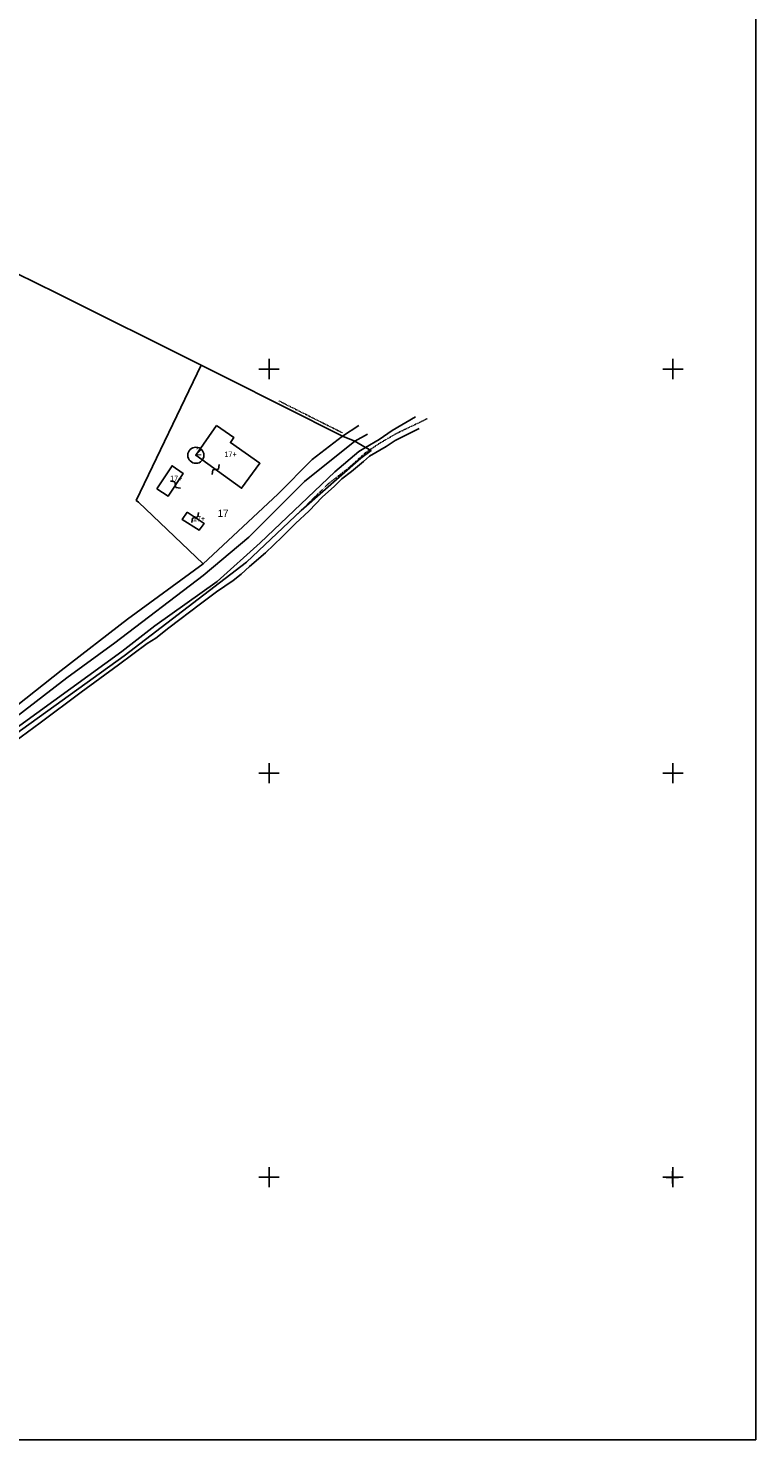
# Model space of a CAD drawing. Header units: metres. Extents: x 14146 to 16041, y -33130 to -31862.
# Tile 7 of 8: x 15681 to 16041, y -33130 to -32431. Entities that reach past the tile are written whole.
import ezdxf

# ---------------------------------------------------------------- set-up
doc = ezdxf.new("R2010")
doc.units = ezdxf.units.M
doc.linetypes.add('CONTINUA', pattern=[0])
doc.linetypes.add('TRATTO-PUNTO', pattern=[0.4, 0.15, -0.125, 0, -0.125])
for name, color, linetype in [('ACQUE', 4, 'CONTINUA'), ('CONFINE', 3, 'CONTINUA'), ('FABBRICATI', 1, 'CONTINUA'), ('FIDUCIALI', 5, 'CONTINUA'), ('LINEEVARIE', 6, 'CONTINUA'), ('PARTICELLE', 7, 'CONTINUA'), ('SIMBOLI', 6, 'CONTINUA'), ('STRADE', 8, 'CONTINUA')]:
    doc.layers.add(name, color=color, linetype=linetype)

# ---------------------------------------------------------------- blocks, each defined once
blk = doc.blocks.new('20', base_point=(5, 5))
at = {"layer": 'SIMBOLI'}
blk.add_circle((5, 5), 4, dxfattribs=at)
blk.add_point((5, 5), dxfattribs=at)
blk = doc.blocks.new('1', base_point=(5, 5))
at = {"layer": 'SIMBOLI'}
for p, q in [((5, 2), (5, 8)), ((2, 5), (8, 5))]:
    blk.add_line(p, q, dxfattribs=at)
blk = doc.blocks.new('3', base_point=(5, 5))
at = {"layer": 'SIMBOLI'}
for p, q in [((5, 0), (5, 10)), ((0, 5), (10, 5))]:
    blk.add_line(p, q, dxfattribs=at)
blk = doc.blocks.new('9', base_point=(5, 5))
at = {"layer": 'SIMBOLI'}
for p, q in [((2, 5), (4, 6)), ((4, 6), (6, 4)), ((6, 4), (8, 5))]:
    blk.add_line(p, q, dxfattribs=at)

msp = doc.modelspace()

# ---------------------------------------------------------------- linework, layer by layer
at = {"layer": 'ACQUE'}
msp.add_lwpolyline([(15647.224, -32800.219), (15728.342, -32741.878), (15788.776, -32695.59), (15815.951, -32670.065), (15845.408, -32644.135), (15850.528, -32640.236), (15847.842, -32638.868), (15847.842, -32638.868), (15844.394, -32640.843), (15832.632, -32650.921), (15795.671, -32686.069), (15774.276, -32705.212), (15743.451, -32727.09), (15727.177, -32739.802), (15619.29, -32817.843)], dxfattribs=at)
at = {"layer": 'CONFINE'}
msp.add_lwpolyline([(15647.224, -32800.219), (15728.342, -32741.878), (15788.776, -32695.59), (15815.951, -32670.065), (15845.408, -32644.135), (15850.528, -32640.236), (15847.842, -32638.868), (15842.418, -32635.677), (15836.436, -32633.194), (15778.548, -32604.218), (15766.334, -32598.115), (15695.01, -32562.477), (15563.925, -32498.04)], dxfattribs=at)
at = {"layer": 'FABBRICATI'}
for points in [[(15774.084, -32627.871), (15763.791, -32642.66), (15786.449, -32659.021), (15795.474, -32646.613), (15780.926, -32636.381), (15782.65, -32633.95), (15774.084, -32627.871)], [(15744.474, -32659.22), (15750.05, -32662.918), (15757.504, -32651.725), (15751.979, -32647.825), (15744.474, -32659.22)], [(15759.529, -32670.871), (15757.044, -32674.518), (15765.408, -32679.786), (15767.943, -32676.443), (15759.529, -32670.871)]]:
    msp.add_lwpolyline(points, close=True, dxfattribs=at)
at = {"layer": 'LINEEVARIE', "color": 2}
msp.add_lwpolyline([(14146, -33130), (14146, -31862), (16041, -31862), (16041, -33130), (14146, -33130)], dxfattribs=at)
at = {"layer": 'LINEEVARIE', "linetype": 'TRATTO-PUNTO'}
for points in [[(15804.907, -32615.769), (15836.386, -32631.574)], [(15878.311, -32624.588), (15862.899, -32631.981), (15854.99, -32636.59), (15847.791, -32641.401), (15839.324, -32648.997), (15829.336, -32656.796), (15814.036, -32671.864)]]:
    msp.add_lwpolyline(points, dxfattribs=at)
at = {"layer": 'LINEEVARIE'}
for points in [[(15667.808, -32788.977), (15686.769, -32775.101), (15706.998, -32759.857), (15725.452, -32746.386), (15739.648, -32735.852), (15743.957, -32733.269), (15750.396, -32728.053), (15766.011, -32716.202), (15774.022, -32710.277), (15782.336, -32704.706), (15786.139, -32701.516), (15790.398, -32697.718), (15798.205, -32690.982), (15806.469, -32683.081), (15813.111, -32676.396), (15819.905, -32670.116), (15826.395, -32663.38), (15832.377, -32657.911), (15836.079, -32654.264), (15840.844, -32650.77), (15846.776, -32645.807), (15849.717, -32643.072), (15858.031, -32638.362), (15862.391, -32635.324), (15874.406, -32629.399)], [(15836.436, -32633.194), (15844.497, -32627.877)], [(15847.842, -32638.868), (15854.483, -32634.817), (15861.023, -32630.461), (15872.532, -32623.675)], [(15842.418, -32635.677), (15848.806, -32632.233)]]:
    msp.add_lwpolyline(points, dxfattribs=at)
at = {"layer": 'PARTICELLE'}
for points in [[(15697.165, -32749.169), (15729.967, -32723.847), (15767.433, -32696.348), (15735.348, -32665.855), (15734.238, -32664.982), (15766.334, -32598.115), (15695.01, -32562.477), (15563.925, -32498.04), (15466.882, -32589.22), (15441.177, -32613.373), (15640.088, -32743.054), (15675.642, -32766.234), (15697.165, -32749.169)], [(15767.433, -32696.348), (15804.343, -32661.91), (15821.328, -32644.741), (15836.436, -32633.194), (15778.548, -32604.218), (15766.334, -32598.115), (15734.238, -32664.982), (15735.348, -32665.855), (15767.433, -32696.348)]]:
    msp.add_lwpolyline(points, close=True, dxfattribs=at)
msp.add_lwpolyline([(15619.29, -32817.843), (15727.177, -32739.802), (15743.451, -32727.09), (15774.276, -32705.212), (15795.671, -32686.069), (15832.632, -32650.921), (15844.394, -32640.843), (15847.842, -32638.868), (15842.418, -32635.677), (15842.418, -32635.677), (15817.524, -32655.58), (15789.994, -32683.131), (15767.382, -32702.122), (15723.629, -32735.446), (15699.902, -32752.867), (15613.764, -32819.159)], dxfattribs=at)
at = {"layer": 'STRADE'}
msp.add_lwpolyline([(15613.764, -32819.159), (15699.902, -32752.867), (15723.629, -32735.446), (15767.382, -32702.122), (15789.994, -32683.131), (15817.524, -32655.58), (15842.418, -32635.677), (15836.436, -32633.194), (15821.328, -32644.741), (15804.343, -32661.91), (15767.433, -32696.348), (15729.967, -32723.847), (15697.165, -32749.169), (15675.642, -32766.234)], dxfattribs=at)

# ---------------------------------------------------------------- block references
at = {"layer": 'FIDUCIALI'}
msp.add_blockref('20', (15763.791, -32642.66), dxfattribs=at)
at = {"layer": 'SIMBOLI'}
for name, p in [('3', (15800, -32600)), ('3', (16000, -32600)), ('1', (15999.993, -32599.985)), ('3', (15800, -32800)), ('3', (16000, -32800)), ('3', (15800, -33000)), ('3', (16000, -33000)), ('1', (15999.698, -33000.112))]:
    msp.add_blockref(name, p, dxfattribs=at)
for p, rotation in [((15773.539, -32649.699), 234.185), ((15753.646, -32657.253), 325.12), ((15763.443, -32673.463), 56.498)]:
    msp.add_blockref('9', p, dxfattribs=dict(at, rotation=rotation))

# ---------------------------------------------------------------- texts
at = {"layer": 'FABBRICATI', "color": 7}
for p in [(15777.925, -32643.446), (15751.042, -32655.372), (15762.295, -32675.329)]:
    msp.add_text('17+', height=2.6, dxfattribs=at).set_placement(p)
at = {"layer": 'FIDUCIALI'}
msp.add_text('2', height=4, dxfattribs=at).set_placement((15763.791, -32642.66))
at = {"layer": 'PARTICELLE', "color": 7}
msp.add_text('17', height=3.6, dxfattribs=at).set_placement((15774.534, -32673.202))

doc.saveas('drawing.dxf')
